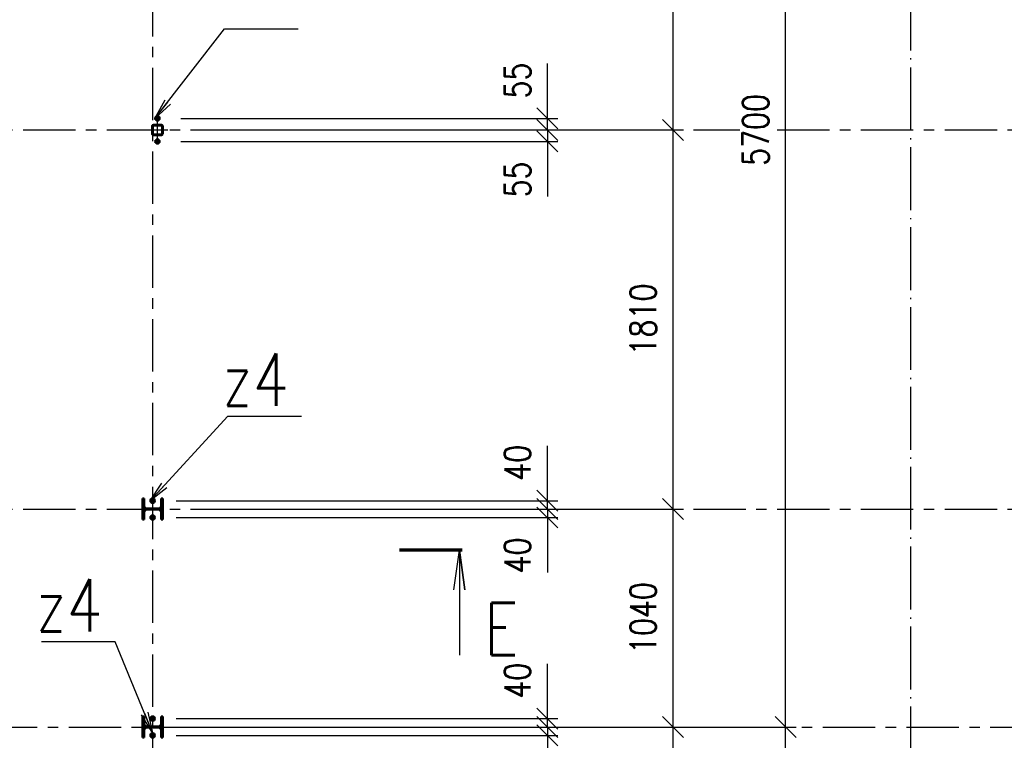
# Paper-space layout 'Layout1' of a CAD drawing. Extents: x -2 to 985, y -36 to 1353.
# Tile 17 of 73: x 173 to 267, y 214 to 283. Entities that reach past the tile are written whole.
import ezdxf
from ezdxf.enums import TextEntityAlignment as Align

# ---------------------------------------------------------------- set-up
doc = ezdxf.new("R2010")
doc.units = 0
for name, pattern in [('ACAD_ISO02W100', [15, 12, -3]), ('ACAD_ISO04W100', [30.5, 24, -3, 0.5, -3]), ('HP_01_CER_B', [8, 5, -1, 1, -1])]:
    doc.linetypes.add(name, pattern=pattern)
doc.layers.get('0').update_dxf_attribs({"linetype": 'CONTINUOUS'})
doc.layers.get('DEFPOINTS').update_dxf_attribs({"color": 132, "linetype": 'CONTINUOUS'})
for name, color, linetype, lineweight in [('SS_KOTVY', 2, 'CONTINUOUS', 35), ('SS_KOTY', 3, 'CONTINUOUS', 25), ('SS_OSY_025', 7, 'HP_01_CER_B', 25), ('SS_PLNA_025', 7, 'CONTINUOUS', 25), ('SS_POPIS_PROFILU', 13, 'CONTINUOUS', 25), ('SS_REZ', 6, 'CONTINUOUS', 70), ('SS_SLOUPKY', 131, 'CONTINUOUS', 50), ('SS_SLOUPY', 143, 'CONTINUOUS', 50), ('SS_SRAFY', 8, 'CONTINUOUS', 18), ('SS_TEXT7', 6, 'CONTINUOUS', 70)]:
    doc.layers.add(name, color=color, linetype=linetype, lineweight=lineweight)
doc.styles.add('ROMANS', font='romans.shx', dxfattribs={"width": 0.8})
doc.styles.add('romans.shx', font='romans.shx', dxfattribs={"height": 5})
doc.dimstyles.new('A-1_(2.5)_50AS', dxfattribs={"dimtxt": 2.5, "dimasz": 2, "dimexe": 1, "dimexo": 2, "dimgap": 0, "dimtad": 0, "dimdec": 1, "dimlfac": 50, "dimrnd": 1, "dimtxsty": 'ROMANS', "dimblk1": 'OBLIQUE', "dimblk2": 'OBLIQUE', "dimsah": 1, "dimcen": 2, "dimclrd": 256, "dimclre": 256, "dimclrt": 256, "dimadec": 1, "dimazin": 2, "dimtfac": 0.714286, "dimtdec": 1, "dimtmove": 0, "dimatfit": 3, "dimldrblk": 'OPEN', "dimfxl": 1, "dimtvp": 1.142857, "dimtfill": 1, "dimtolj": 1, "dimlwd": -1, "dimlwe": -1, "dimarcsym": 0})
pattern_1 = [(45, (-4334.49958, -565.55967), (-0.0449012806, 0.0449012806), [])]

# ---------------------------------------------------------------- blocks, each defined once
blk = doc.blocks.new('0KRIZ(Z)')
at = {"color": 0, "linetype": 'ByBlock', "ltscale": 0.5}
for p, q in [((0, -0.5), (0, 0.5)), ((-0.5, 0), (0.5, 0)), ((0, 0), (0, 0, 1))]:
    blk.add_line(p, q, dxfattribs=at)
blk = doc.blocks.new('_Oblique')
at = {"color": 0, "linetype": 'ByBlock', "lineweight": -2}
blk.add_line((-0.5, -0.5), (0.5, 0.5), dxfattribs=at)
blk = doc.blocks.new('*D18')
at = {"layer": 'DEFPOINTS', "color": 0, "transparency": 16777216}
for p in [(188.98, 215.24, 0.627), (235.594, 215.24), (189.82, 210.24)]:
    blk.add_point(p, dxfattribs=at)
at = {"layer": 'SS_KOTY', "transparency": 16777216}
for p, q in [((190.98, 215.24), (236.594, 215.24)), ((235.594, 210.24), (235.594, 215.24)), ((235.594, 212.74), (240.344, 208.473)), ((191.82, 210.24), (236.594, 210.24)), ((240.344, 208.473), (240.344, 203.33))]:
    blk.add_line(p, q, dxfattribs=at)
at = {"layer": 'SS_KOTY', "transparency": 16777216, "xscale": 2, "yscale": 2, "zscale": 2}
for p, rotation in [((235.594, 215.24), 90), ((235.594, 210.24), 270)]:
    blk.add_blockref('_Oblique', p, dxfattribs=dict(at, rotation=rotation))
at = {"layer": 'SS_KOTY', "transparency": 16777216, "insert": (237.487, 205.902), "char_height": 2.5, "attachment_point": 5, "rotation": 90, "style": 'ROMANS', "bg_fill": 3, "box_fill_scale": 1.1, "bg_fill_color": 256, "bg_fill_true_color": 13158600, "bg_fill_transparency": 0}
blk.add_mtext('\\A1;250', dxfattribs=at)
blk = doc.blocks.new('_OPEN')
at = {"color": 0, "linetype": 'ByBlock'}
for p, q in [((-1, 0.167), (0, 0)), ((0, 0), (-1, -0.167)), ((0, 0), (-1, 0))]:
    blk.add_line(p, q, dxfattribs=at)
blk = doc.blocks.new('*D19')
at = {"layer": 'DEFPOINTS', "color": 0, "transparency": 16777216}
for p in [(190.98, 236.04), (235.594, 236.04), (188.98, 215.24, 0.627)]:
    blk.add_point(p, dxfattribs=at)
at = {"layer": 'SS_KOTY', "transparency": 16777216}
for p, q in [((192.98, 236.04), (236.594, 236.04)), ((235.594, 215.24), (235.594, 236.04)), ((190.98, 215.24), (236.594, 215.24))]:
    blk.add_line(p, q, dxfattribs=at)
at = {"layer": 'SS_KOTY', "transparency": 16777216, "xscale": 2, "yscale": 2, "zscale": 2}
for p, rotation in [((235.594, 236.04), 90), ((235.594, 215.24), 270)]:
    blk.add_blockref('_Oblique', p, dxfattribs=dict(at, rotation=rotation))
at = {"layer": 'SS_KOTY', "transparency": 16777216, "insert": (232.737, 225.64), "char_height": 2.5, "attachment_point": 5, "rotation": 90, "style": 'ROMANS', "bg_fill": 3, "box_fill_scale": 1.1, "bg_fill_color": 256, "bg_fill_true_color": 13158600, "bg_fill_transparency": 0}
blk.add_mtext('\\A1;1040', dxfattribs=at)
blk = doc.blocks.new('*D20')
at = {"layer": 'DEFPOINTS', "color": 0, "transparency": 16777216}
for p in [(189.12, 272.24, 0.627), (235.594, 272.24), (190.98, 236.04)]:
    blk.add_point(p, dxfattribs=at)
at = {"layer": 'SS_KOTY', "transparency": 16777216}
for p, q in [((191.12, 272.24), (236.594, 272.24)), ((235.594, 236.04), (235.594, 272.24)), ((192.98, 236.04), (236.594, 236.04))]:
    blk.add_line(p, q, dxfattribs=at)
at = {"layer": 'SS_KOTY', "transparency": 16777216, "xscale": 2, "yscale": 2, "zscale": 2}
for p, rotation in [((235.594, 272.24), 90), ((235.594, 236.04), 270)]:
    blk.add_blockref('_Oblique', p, dxfattribs=dict(at, rotation=rotation))
at = {"layer": 'SS_KOTY', "transparency": 16777216, "insert": (232.737, 254.14), "char_height": 2.5, "attachment_point": 5, "rotation": 90, "style": 'ROMANS', "bg_fill": 3, "box_fill_scale": 1.1, "bg_fill_color": 256, "bg_fill_true_color": 13158600, "bg_fill_transparency": 0}
blk.add_mtext('\\A1;1810', dxfattribs=at)
blk = doc.blocks.new('*D25')
at = {"layer": 'DEFPOINTS', "color": 0, "transparency": 16777216}
for p in [(186.14, 214.44, 0.8), (188.98, 215.24, 0.627), (223.594, 214.44)]:
    blk.add_point(p, dxfattribs=at)
at = {"layer": 'SS_KOTY', "transparency": 16777216}
for p, q in [((188.14, 214.44), (224.594, 214.44)), ((190.98, 215.24), (224.594, 215.24)), ((223.594, 215.24), (223.594, 214.44)), ((223.594, 214.44), (223.594, 209.202))]:
    blk.add_line(p, q, dxfattribs=at)
at = {"layer": 'SS_KOTY', "transparency": 16777216, "xscale": 2, "yscale": 2, "zscale": 2}
for p, rotation in [((223.594, 215.24), 90), ((223.594, 214.44), 270)]:
    blk.add_blockref('_Oblique', p, dxfattribs=dict(at, rotation=rotation))
at = {"layer": 'SS_KOTY', "transparency": 16777216, "insert": (220.737, 210.821), "char_height": 2.5, "attachment_point": 5, "rotation": 90, "style": 'ROMANS', "bg_fill": 3, "box_fill_scale": 1.1, "bg_fill_color": 256, "bg_fill_true_color": 13158600, "bg_fill_transparency": 0}
blk.add_mtext('\\A1;40', dxfattribs=at)
blk = doc.blocks.new('*D26')
at = {"layer": 'DEFPOINTS', "color": 0, "transparency": 16777216}
for p in [(188.98, 236.04, 0.627), (186.14, 235.24, 0.8), (223.594, 235.24)]:
    blk.add_point(p, dxfattribs=at)
at = {"layer": 'SS_KOTY', "transparency": 16777216}
for p, q in [((190.98, 236.04), (224.594, 236.04)), ((223.594, 236.04), (223.594, 235.24)), ((188.14, 235.24), (224.594, 235.24)), ((223.594, 235.24), (223.594, 230.002))]:
    blk.add_line(p, q, dxfattribs=at)
at = {"layer": 'SS_KOTY', "transparency": 16777216, "xscale": 2, "yscale": 2, "zscale": 2}
for p, rotation in [((223.594, 236.04), 90), ((223.594, 235.24), 270)]:
    blk.add_blockref('_Oblique', p, dxfattribs=dict(at, rotation=rotation))
at = {"layer": 'SS_KOTY', "transparency": 16777216, "insert": (220.737, 231.621), "char_height": 2.5, "attachment_point": 5, "rotation": 90, "style": 'ROMANS', "bg_fill": 3, "box_fill_scale": 1.1, "bg_fill_color": 256, "bg_fill_true_color": 13158600, "bg_fill_transparency": 0}
blk.add_mtext('\\A1;40', dxfattribs=at)
blk = doc.blocks.new('*D27')
at = {"layer": 'DEFPOINTS', "color": 0, "transparency": 16777216}
for p in [(186.14, 236.84, 0.8), (188.98, 236.04, 0.627), (223.594, 236.84)]:
    blk.add_point(p, dxfattribs=at)
at = {"layer": 'SS_KOTY', "transparency": 16777216}
for p, q in [((223.594, 236.84), (223.594, 242.078)), ((188.14, 236.84), (224.594, 236.84)), ((190.98, 236.04), (224.594, 236.04)), ((223.594, 236.04), (223.594, 236.84))]:
    blk.add_line(p, q, dxfattribs=at)
at = {"layer": 'SS_KOTY', "transparency": 16777216, "xscale": 2, "yscale": 2, "zscale": 2}
for p, rotation in [((223.594, 236.84), 90), ((223.594, 236.04), 270)]:
    blk.add_blockref('_Oblique', p, dxfattribs=dict(at, rotation=rotation))
at = {"layer": 'SS_KOTY', "transparency": 16777216, "insert": (220.737, 240.459), "char_height": 2.5, "attachment_point": 5, "rotation": 90, "style": 'ROMANS', "bg_fill": 3, "box_fill_scale": 1.1, "bg_fill_color": 256, "bg_fill_true_color": 13158600, "bg_fill_transparency": 0}
blk.add_mtext('\\A1;40', dxfattribs=at)
blk = doc.blocks.new('*D28')
at = {"layer": 'DEFPOINTS', "color": 0, "transparency": 16777216}
for p in [(186.6, 273.34, 0.7), (223.594, 273.34), (189.12, 272.24, 0.627)]:
    blk.add_point(p, dxfattribs=at)
at = {"layer": 'SS_KOTY', "transparency": 16777216}
for p, q in [((223.594, 273.34), (223.594, 278.578)), ((188.6, 273.34), (224.594, 273.34)), ((223.594, 272.24), (223.594, 273.34)), ((191.12, 272.24), (224.594, 272.24))]:
    blk.add_line(p, q, dxfattribs=at)
at = {"layer": 'SS_KOTY', "transparency": 16777216, "xscale": 2, "yscale": 2, "zscale": 2}
for p, rotation in [((223.594, 273.34), 90), ((223.594, 272.24), 270)]:
    blk.add_blockref('_Oblique', p, dxfattribs=dict(at, rotation=rotation))
at = {"layer": 'SS_KOTY', "transparency": 16777216, "insert": (220.737, 276.959), "char_height": 2.5, "attachment_point": 5, "rotation": 90, "style": 'ROMANS', "bg_fill": 3, "box_fill_scale": 1.1, "bg_fill_color": 256, "bg_fill_true_color": 13158600, "bg_fill_transparency": 0}
blk.add_mtext('\\A1;55', dxfattribs=at)
blk = doc.blocks.new('*D56')
at = {"layer": 'DEFPOINTS', "color": 0, "transparency": 16777216}
for p in [(188.98, 215.24, 0.627), (246.344, 215.24), (239.764, 158.455)]:
    blk.add_point(p, dxfattribs=at)
at = {"layer": 'SS_KOTY', "transparency": 16777216}
for p, q in [((190.98, 215.24), (247.344, 215.24)), ((246.344, 160.455), (246.344, 215.24))]:
    blk.add_line(p, q, dxfattribs=at)
at = {"layer": 'SS_KOTY', "transparency": 16777216, "xscale": 2, "yscale": 2, "zscale": 2}
for name, p, rotation in [('_Oblique', (246.344, 215.24), 90), ('_OPEN', (246.344, 158.455), 270)]:
    blk.add_blockref(name, p, dxfattribs=dict(at, rotation=rotation))
at = {"layer": 'SS_KOTY', "transparency": 16777216, "insert": (243.487, 187.848), "char_height": 2.5, "attachment_point": 5, "rotation": 90, "style": 'ROMANS', "bg_fill": 3, "box_fill_scale": 1.1, "bg_fill_color": 256, "bg_fill_true_color": 13158600, "bg_fill_transparency": 0}
blk.add_mtext('\\A1;10550', dxfattribs=at)
blk = doc.blocks.new('*D57')
at = {"layer": 'DEFPOINTS', "color": 0, "transparency": 16777216}
for p in [(246.344, 329.24), (258.3, 329.24), (188.98, 215.24, 0.627)]:
    blk.add_point(p, dxfattribs=at)
at = {"layer": 'SS_KOTY', "transparency": 16777216}
for p, q in [((256.3, 329.24), (245.344, 329.24)), ((246.344, 215.24), (246.344, 329.24)), ((190.98, 215.24), (247.344, 215.24))]:
    blk.add_line(p, q, dxfattribs=at)
at = {"layer": 'SS_KOTY', "transparency": 16777216, "xscale": 2, "yscale": 2, "zscale": 2}
for p, rotation in [((246.344, 329.24), 90), ((246.344, 215.24), 270)]:
    blk.add_blockref('_Oblique', p, dxfattribs=dict(at, rotation=rotation))
at = {"layer": 'SS_KOTY', "transparency": 16777216, "insert": (243.487, 272.24), "char_height": 2.5, "attachment_point": 5, "rotation": 90, "style": 'ROMANS', "bg_fill": 3, "box_fill_scale": 1.1, "bg_fill_color": 256, "bg_fill_true_color": 13158600, "bg_fill_transparency": 0}
blk.add_mtext('\\A1;5700', dxfattribs=at)
blk = doc.blocks.new('*D60')
at = {"layer": 'DEFPOINTS', "color": 0, "transparency": 16777216}
for p in [(186.14, 216.04, 0.8), (223.594, 216.04), (187, 215.24, 0.6)]:
    blk.add_point(p, dxfattribs=at)
at = {"layer": 'SS_KOTY', "transparency": 16777216}
for p, q in [((223.594, 216.04), (223.594, 221.278)), ((188.14, 216.04), (224.594, 216.04)), ((223.594, 215.24), (223.594, 216.04)), ((189, 215.24), (224.594, 215.24))]:
    blk.add_line(p, q, dxfattribs=at)
at = {"layer": 'SS_KOTY', "transparency": 16777216, "xscale": 2, "yscale": 2, "zscale": 2}
for p, rotation in [((223.594, 216.04), 90), ((223.594, 215.24), 270)]:
    blk.add_blockref('_Oblique', p, dxfattribs=dict(at, rotation=rotation))
at = {"layer": 'SS_KOTY', "transparency": 16777216, "insert": (220.737, 219.659), "char_height": 2.5, "attachment_point": 5, "rotation": 90, "style": 'ROMANS', "bg_fill": 3, "box_fill_scale": 1.1, "bg_fill_color": 256, "bg_fill_true_color": 13158600, "bg_fill_transparency": 0}
blk.add_mtext('\\A1;40', dxfattribs=at)
blk = doc.blocks.new('*D61')
at = {"layer": 'DEFPOINTS', "color": 0, "transparency": 16777216}
for p in [(191.12, 308.44, -0.4), (235.594, 308.44), (191.12, 272.24)]:
    blk.add_point(p, dxfattribs=at)
at = {"layer": 'SS_KOTY', "transparency": 16777216}
for p, q in [((193.12, 308.44), (236.594, 308.44)), ((235.594, 272.24), (235.594, 308.44)), ((193.12, 272.24), (236.594, 272.24))]:
    blk.add_line(p, q, dxfattribs=at)
at = {"layer": 'SS_KOTY', "transparency": 16777216, "xscale": 2, "yscale": 2, "zscale": 2}
for p, rotation in [((235.594, 308.44), 90), ((235.594, 272.24), 270)]:
    blk.add_blockref('_Oblique', p, dxfattribs=dict(at, rotation=rotation))
at = {"layer": 'SS_KOTY', "transparency": 16777216, "insert": (232.737, 290.34), "char_height": 2.5, "attachment_point": 5, "rotation": 90, "style": 'ROMANS', "bg_fill": 3, "box_fill_scale": 1.1, "bg_fill_color": 256, "bg_fill_true_color": 13158600, "bg_fill_transparency": 0}
blk.add_mtext('\\A1;1810', dxfattribs=at)
blk = doc.blocks.new('*D63')
at = {"layer": 'DEFPOINTS', "color": 0, "transparency": 16777216}
for p in [(191.12, 272.24), (186.6, 271.14, 0.7), (223.594, 271.14)]:
    blk.add_point(p, dxfattribs=at)
at = {"layer": 'SS_KOTY', "transparency": 16777216}
for p, q in [((193.12, 272.24), (224.594, 272.24)), ((223.594, 272.24), (223.594, 271.14)), ((188.6, 271.14), (224.594, 271.14)), ((223.594, 271.14), (223.594, 265.902))]:
    blk.add_line(p, q, dxfattribs=at)
at = {"layer": 'SS_KOTY', "transparency": 16777216, "xscale": 2, "yscale": 2, "zscale": 2}
for p, rotation in [((223.594, 272.24), 90), ((223.594, 271.14), 270)]:
    blk.add_blockref('_Oblique', p, dxfattribs=dict(at, rotation=rotation))
at = {"layer": 'SS_KOTY', "transparency": 16777216, "insert": (220.737, 267.521), "char_height": 2.5, "attachment_point": 5, "rotation": 90, "style": 'ROMANS', "bg_fill": 3, "box_fill_scale": 1.1, "bg_fill_color": 256, "bg_fill_true_color": 13158600, "bg_fill_transparency": 0}
blk.add_mtext('\\A1;55', dxfattribs=at)
blk = doc.blocks.new('*U97')
at = {"layer": 'SS_PLNA_025'}
blk.add_lwpolyline([(5.2, -3.775), (5.724, 0), (6.247, -3.775), (5.724, 0), (5.724, -10)], dxfattribs=at)
at = {"layer": 'SS_REZ'}
blk.add_line((5.991, 0), (0, 0), dxfattribs=at)
at = {"layer": 'SS_TEXT7', "style": 'ROMANS', "width": 0.8}
blk.add_attdef('REZv', text='', height=5, dxfattribs=at).set_placement((9.724, -10), align=Align.CENTER)

psp = doc.layouts.get("Layout1")

# ---------------------------------------------------------------- linework, layer by layer
at = {"layer": 'SS_OSY_025'}
for p, q in [((185.9004, 358.1769, 0.8), (185.9004, 182.9855, 0.8)), ((109.5308, 272.2403, 0.627), (273.7015, 272.2403, 0.2981)), ((109.5308, 236.0403, 0.627), (273.7015, 236.0403, 0.2981)), ((129.8881, 215.2403, 0.627), (273.7015, 215.2403, 0.3188))]:
    psp.add_line(p, q, dxfattribs=at)
at = {"layer": 'SS_SLOUPKY', "color": 1, "linetype": 'Continuous', "ltscale": 0.25}
for p, q in [((185.8604, 272.6203), (185.8604, 271.8603)), ((185.9204, 271.8603), (185.9204, 272.6203))]:
    psp.add_line(p, q, dxfattribs=at)
for centre, start, end in [((185.9804, 272.6203), 90, 180), ((185.9804, 271.8603), 180, 270)]:
    psp.add_arc(centre, 0.12, start, end, dxfattribs=at)
at = {"layer": 'SS_SLOUPKY', "color": 1, "linetype": 'Continuous', "ltscale": 0.25, "extrusion": (0, 0, -1)}
for centre, start, end in [((-185.9804, 272.6203), 0, 90), ((-185.9804, 271.8603), 270, 0)]:
    psp.add_arc(centre, 0.06, start, end, dxfattribs=at)
at = {"layer": 'SS_SLOUPY', "color": 1, "linetype": 'Continuous', "ltscale": 0.25}
for p, q in [((185.1004, 237.0403), (184.9404, 237.0403)), ((184.9404, 237.0403), (184.9404, 235.0403)), ((185.1004, 236.3303), (185.1004, 237.0403)), ((185.1004, 235.0403), (185.1004, 235.7503)), ((184.9404, 235.0403), (185.1004, 235.0403)), ((185.1004, 216.2403), (184.9404, 216.2403)), ((184.9404, 216.2403), (184.9404, 214.2403)), ((185.1004, 215.5303), (185.1004, 216.2403)), ((185.1004, 214.2403), (185.1004, 214.9503)), ((184.9404, 214.2403), (185.1004, 214.2403))]:
    psp.add_line(p, q, dxfattribs=at)
at = {"layer": 'SS_SLOUPY', "color": 1, "linetype": 'Continuous', "ltscale": 0.25, "extrusion": (2.36848e-15, 9.81055e-16, -1)}
for centre in [(-185.3404, 236.3303), (-185.3404, 215.5303)]:
    psp.add_arc(centre, 0.24, 270, 0, dxfattribs=at)
at = {"layer": 'SS_SLOUPY', "color": 1, "linetype": 'Continuous', "ltscale": 0.25, "extrusion": (2.36848e-15, -9.81055e-16, -1)}
for centre in [(-185.3404, 235.7503), (-185.3404, 214.9503)]:
    psp.add_arc(centre, 0.24, 0, 90, dxfattribs=at)

# ---------------------------------------------------------------- block references
at = {"layer": 'SS_OSY_025', "xscale": 2, "yscale": 2}
psp.add_blockref('0KRIZ(Z)', (186.3604, 272.2403), dxfattribs=at)

# ---------------------------------------------------------------- texts
at = {"layer": 'SS_POPIS_PROFILU', "color": 4, "style": 'romans.shx', "width": 0.8}
psp.add_text('z4', height=5, dxfattribs=at).set_placement((174.7566, 224.3609))

# ---------------------------------------------------------------- next in the draw order: dimensions: what is measured, and where the dimension line sits
at = {"layer": 'SS_KOTY'}
dim = psp.add_linear_dim(base=(235.5938, 215.2403), p1=(189.8204, 210.2403), p2=(188.9804, 215.2403, 0.627), angle=90, dimstyle='A-1_(2.5)_50AS', override={"dimtmove": 1}, dxfattribs=at)
dim.commit()
dim.dimension.update_dxf_attribs({"geometry": '*D18', "text_midpoint": (240.3438, 208.4733), "dimtype": 160})

# ---------------------------------------------------------------- next in the draw order: dimensions: what is measured, and where the dimension line sits
dim = psp.add_linear_dim(base=(235.5938, 236.0403), p1=(188.9804, 215.2403, 0.627), p2=(190.9804, 236.0403), angle=90, dimstyle='A-1_(2.5)_50AS', override={"dimtmove": 1}, dxfattribs=at)
dim.commit()
dim.dimension.update_dxf_attribs({"geometry": '*D19', "text_midpoint": (232.7366, 225.6403)})

# ---------------------------------------------------------------- next in the draw order: dimensions: what is measured, and where the dimension line sits
dim = psp.add_linear_dim(base=(235.5938, 272.2403), p1=(190.9804, 236.0403), p2=(189.1204, 272.2403, 0.627), angle=90, dimstyle='A-1_(2.5)_50AS', override={"dimtmove": 1}, dxfattribs=at)
dim.commit()
dim.dimension.update_dxf_attribs({"geometry": '*D20', "text_midpoint": (232.7366, 254.1403)})
dim = psp.add_linear_dim(base=(223.5938, 214.4403), p1=(188.9804, 215.2403, 0.627), p2=(186.1404, 214.4403, 0.8), angle=90, dimstyle='A-1_(2.5)_50AS', dxfattribs=at)
dim.commit()
dim.dimension.update_dxf_attribs({"geometry": '*D25', "text_midpoint": (220.7366, 210.8213)})

# ---------------------------------------------------------------- next in the draw order: dimensions: what is measured, and where the dimension line sits
for base, p1, p2, picture, middle in [((223.5938, 273.3403), (189.1204, 272.2403, 0.627), (186.6004, 273.3403, 0.7), '*D28', (220.7366, 276.9594)), ((223.5938, 235.2403), (188.9804, 236.0403, 0.627), (186.1404, 235.2403, 0.8), '*D26', (220.7366, 231.6213))]:
    dim = psp.add_linear_dim(base=base, p1=p1, p2=p2, angle=90, dimstyle='A-1_(2.5)_50AS', dxfattribs=at)
    dim.commit()
    dim.dimension.update_dxf_attribs({"geometry": picture, "text_midpoint": middle})
dim = psp.add_linear_dim(base=(246.3438, 215.2403), p1=(239.7638, 158.4548), p2=(188.9804, 215.2403, 0.627), angle=90, text='10550', dimstyle='A-1_(2.5)_50AS', override={"dimblk1": 'OPEN', "dimse1": 1, "dimsd1": 0, "dimsd2": 0}, dxfattribs=at)
dim.commit()
dim.dimension.update_dxf_attribs({"geometry": '*D56', "text_midpoint": (243.4866, 187.8476)})

# ---------------------------------------------------------------- next in the draw order: dimensions: what is measured, and where the dimension line sits
dim = psp.add_linear_dim(base=(223.5938, 236.8403), p1=(188.9804, 236.0403, 0.627), p2=(186.1404, 236.8403, 0.8), angle=90, dimstyle='A-1_(2.5)_50AS', dxfattribs=at)
dim.commit()
dim.dimension.update_dxf_attribs({"geometry": '*D27', "text_midpoint": (220.7366, 240.4594)})

# ---------------------------------------------------------------- next in the draw order: hatches: boundary and pattern name
at = {"layer": 'SS_SRAFY'}
h = psp.add_hatch(dxfattribs=at)
h.set_pattern_fill('ANSI31', color=5, scale=0.02, style=0)
h.set_pattern_definition(pattern_1)
h.paths.add_polyline_path([(185.1004, 237.0403), (184.9404, 237.0403), (184.9404, 235.0403), (185.1004, 235.0403), (185.1004, 235.7503, -0.4142136), (185.3404, 235.9903), (186.4604, 235.9903, -0.4142136), (186.7004, 235.7503), (186.7004, 235.0403), (186.8604, 235.0403), (186.8604, 237.0403), (186.7004, 237.0403), (186.7004, 236.3303, -0.4142136), (186.4604, 236.0903), (185.3404, 236.0903, -0.4142136), (185.1004, 236.3303)], flags=0)

# ---------------------------------------------------------------- next in the draw order: linework, layer by layer
at = {"layer": 'SS_KOTVY', "color": 1, "linetype": 'Continuous', "ltscale": 0.25}
for p, q in [((185.7909, 237.03), (185.6814, 236.8403)), ((186.0099, 237.03), (185.7909, 237.03)), ((186.1194, 236.8403), (186.0099, 237.03)), ((185.6814, 236.8403), (185.7909, 236.6507)), ((185.7909, 236.6507), (186.0099, 236.6507)), ((186.0099, 236.6507), (186.1194, 236.8403)), ((185.7909, 235.43), (185.6814, 235.2403)), ((185.6814, 235.2403), (185.7909, 235.0507)), ((186.0099, 235.43), (185.7909, 235.43)), ((185.7909, 235.0507), (186.0099, 235.0507)), ((186.1194, 235.2403), (186.0099, 235.43)), ((186.0099, 235.0507), (186.1194, 235.2403))]:
    psp.add_line(p, q, dxfattribs=at)
at = {"layer": 'SS_KOTVY', "color": 7, "linetype": 'ACAD_ISO04W100', "ltscale": 0.25}
for p, q in [((185.9004, 237.0803), (185.9004, 236.6003)), ((185.9004, 236.9603), (185.9004, 236.7203)), ((185.6604, 236.8403), (186.1404, 236.8403)), ((185.7804, 236.8403), (186.0204, 236.8403)), ((185.9004, 236.8403), (185.9004, 236.8403)), ((185.6604, 235.2403), (186.1404, 235.2403)), ((185.7804, 235.2403), (186.0204, 235.2403)), ((185.9004, 235.4803), (185.9004, 235.0003)), ((185.9004, 235.3603), (185.9004, 235.1203)), ((185.9004, 235.2403), (185.9004, 235.2403))]:
    psp.add_line(p, q, dxfattribs=at)
at = {"layer": 'SS_KOTVY', "color": 1, "linetype": 'Continuous', "ltscale": 0.25}
for centre, radius in [((185.9004, 236.8403), 0.24), ((185.9004, 236.8403), 0.12), ((185.9004, 235.2403), 0.24), ((185.9004, 235.2403), 0.12)]:
    psp.add_circle(centre, radius, dxfattribs=at)
at = {"layer": 'SS_POPIS_PROFILU', "color": 0, "linetype": 'ByBlock'}
for p, q in [((185.6613, 236.8193), (186.7655, 238.5199)), ((185.6613, 236.8193), (187.0114, 238.2949)), ((187.2573, 238.0699), (185.6613, 236.8193))]:
    psp.add_line(p, q, dxfattribs=at)
at = {"layer": 'SS_SLOUPY', "color": 1, "linetype": 'Continuous', "ltscale": 0.25}
for p, q in [((186.8604, 237.0403), (186.7004, 237.0403)), ((186.7004, 237.0403), (186.7004, 236.3303)), ((186.8604, 235.0403), (186.8604, 237.0403)), ((186.4604, 236.0903), (185.3404, 236.0903)), ((185.3404, 235.9903), (186.4604, 235.9903)), ((186.7004, 235.7503), (186.7004, 235.0403)), ((186.7004, 235.0403), (186.8604, 235.0403))]:
    psp.add_line(p, q, dxfattribs=at)
at = {"layer": 'SS_SLOUPY', "color": 7, "linetype": 'ACAD_ISO04W100', "ltscale": 0.25}
psp.add_line((185.9004, 236.0403), (185.9004, 236.0403), dxfattribs=at)
at = {"layer": 'SS_SLOUPY', "color": 3, "linetype": 'ACAD_ISO02W100', "ltscale": 0.25}
for centre in [(185.9004, 236.8403), (185.9004, 235.2403)]:
    psp.add_circle(centre, 0.14, dxfattribs=at)
at = {"layer": 'SS_SLOUPY', "color": 1, "linetype": 'Continuous', "ltscale": 0.25, "extrusion": (-9.81055e-16, 2.36848e-15, -1)}
psp.add_arc((-186.4604, 236.3303), 0.24, 180, 270, dxfattribs=at)
at = {"layer": 'SS_SLOUPY', "color": 1, "linetype": 'Continuous', "ltscale": 0.25, "extrusion": (-9.81055e-16, -2.36848e-15, -1)}
psp.add_arc((-186.4604, 235.7503), 0.24, 90, 180, dxfattribs=at)

# ---------------------------------------------------------------- next in the draw order: dimensions: what is measured, and where the dimension line sits
at = {"layer": 'SS_KOTY'}
dim = psp.add_linear_dim(base=(246.3438, 329.2403), p1=(188.9804, 215.2403, 0.627), p2=(258.3004, 329.2403), angle=90, dimstyle='A-1_(2.5)_50AS', override={"dimtmove": 1}, dxfattribs=at)
dim.commit()
dim.dimension.update_dxf_attribs({"geometry": '*D57', "text_midpoint": (243.4866, 272.2403)})

# ---------------------------------------------------------------- next in the draw order: linework, layer by layer
at = {"layer": 'SS_OSY_025', "linetype": 'ACAD_ISO04W100', "ltscale": 0.25}
psp.add_line((258.3004, 150.2076), (258.3004, 380.2076), dxfattribs=at)
at = {"layer": 'SS_POPIS_PROFILU', "color": 13}
psp.add_lwpolyline([(185.6613, 236.8193), (193.0642, 244.9106), (200.1119, 244.9106)], dxfattribs=at)

# ---------------------------------------------------------------- next in the draw order: block references
at = {"layer": 'SS_REZ'}
psp.add_blockref('*U97', (209.4661, 232.1094), dxfattribs=at).add_auto_attribs({'REZv': 'E'})

# ---------------------------------------------------------------- next in the draw order: texts
at = {"layer": 'SS_POPIS_PROFILU', "color": 4, "style": 'romans.shx', "width": 0.8}
psp.add_text('z4', height=5, dxfattribs=at).set_placement((192.5412, 245.9106))

# ---------------------------------------------------------------- next in the draw order: dimensions: what is measured, and where the dimension line sits
at = {"layer": 'SS_KOTY'}
for base, p1, p2, picture, middle in [((235.5938, 308.4403), (191.1204, 272.2403), (191.1204, 308.4403, -0.4), '*D61', (232.7366, 290.3403)), ((223.5938, 216.0403), (187.0004, 215.2403, 0.6), (186.1404, 216.0403, 0.8), '*D60', (220.7366, 219.6594))]:
    dim = psp.add_linear_dim(base=base, p1=p1, p2=p2, angle=90, dimstyle='A-1_(2.5)_50AS', dxfattribs=at)
    dim.commit()
    dim.dimension.update_dxf_attribs({"geometry": picture, "text_midpoint": middle})

# ---------------------------------------------------------------- next in the draw order: hatches: boundary and pattern name
at = {"layer": 'SS_SRAFY'}
h = psp.add_hatch(dxfattribs=at)
h.set_pattern_fill('ANSI31', color=5, scale=0.02, style=0)
h.set_pattern_definition(pattern_1)
h.paths.add_polyline_path([(185.1004, 216.2403), (184.9404, 216.2403), (184.9404, 214.2403), (185.1004, 214.2403), (185.1004, 214.9503, -0.4142136), (185.3404, 215.1903), (186.4604, 215.1903, -0.4142136), (186.7004, 214.9503), (186.7004, 214.2403), (186.8604, 214.2403), (186.8604, 216.2403), (186.7004, 216.2403), (186.7004, 215.5303, -0.4142136), (186.4604, 215.2903), (185.3404, 215.2903, -0.4142136), (185.1004, 215.5303)], flags=0)

# ---------------------------------------------------------------- next in the draw order: linework, layer by layer
at = {"layer": 'SS_KOTVY', "color": 7, "linetype": 'ACAD_ISO04W100', "ltscale": 0.25}
for p, q in [((185.9004, 216.2803), (185.9004, 215.8003)), ((185.6604, 216.0403), (186.1404, 216.0403)), ((185.7804, 216.0403), (186.0204, 216.0403)), ((185.9004, 216.1603), (185.9004, 215.9203)), ((185.9004, 216.0403), (185.9004, 216.0403)), ((185.6604, 214.4403), (186.1404, 214.4403)), ((185.7804, 214.4403), (186.0204, 214.4403)), ((185.9004, 214.6803), (185.9004, 214.2003)), ((185.9004, 214.5603), (185.9004, 214.3203)), ((185.9004, 214.4403), (185.9004, 214.4403))]:
    psp.add_line(p, q, dxfattribs=at)
at = {"layer": 'SS_KOTVY', "color": 1, "linetype": 'Continuous', "ltscale": 0.25}
for p, q in [((185.7909, 216.23), (185.6814, 216.0403)), ((185.6814, 216.0403), (185.7909, 215.8507)), ((186.0099, 216.23), (185.7909, 216.23)), ((185.7909, 215.8507), (186.0099, 215.8507)), ((186.1194, 216.0403), (186.0099, 216.23)), ((186.0099, 215.8507), (186.1194, 216.0403)), ((185.7909, 214.63), (185.6814, 214.4403)), ((185.6814, 214.4403), (185.7909, 214.2507)), ((186.0099, 214.63), (185.7909, 214.63)), ((186.1194, 214.4403), (186.0099, 214.63)), ((186.0099, 214.2507), (186.1194, 214.4403)), ((185.7909, 214.2507), (186.0099, 214.2507))]:
    psp.add_line(p, q, dxfattribs=at)
for centre, radius in [((185.9004, 216.0403), 0.24), ((185.9004, 216.0403), 0.12), ((185.9004, 214.4403), 0.24), ((185.9004, 214.4403), 0.12)]:
    psp.add_circle(centre, radius, dxfattribs=at)
at = {"layer": 'SS_POPIS_PROFILU', "color": 0, "linetype": 'ByBlock'}
for p, q in [((185.9004, 214.6803), (184.8309, 216.4029)), ((185.9004, 214.6803), (185.1391, 216.5298)), ((185.4474, 216.6567), (185.9004, 214.6803))]:
    psp.add_line(p, q, dxfattribs=at)
at = {"layer": 'SS_POPIS_PROFILU', "color": 13}
psp.add_lwpolyline([(185.9004, 214.6803), (182.3272, 223.3609), (175.2796, 223.3609)], dxfattribs=at)
at = {"layer": 'SS_SLOUPY', "color": 1, "linetype": 'Continuous', "ltscale": 0.25}
for p, q in [((186.8604, 216.2403), (186.7004, 216.2403)), ((186.7004, 216.2403), (186.7004, 215.5303)), ((186.8604, 214.2403), (186.8604, 216.2403)), ((186.4604, 215.2903), (185.3404, 215.2903)), ((185.3404, 215.1903), (186.4604, 215.1903)), ((186.7004, 214.9503), (186.7004, 214.2403)), ((186.7004, 214.2403), (186.8604, 214.2403))]:
    psp.add_line(p, q, dxfattribs=at)
at = {"layer": 'SS_SLOUPY', "color": 7, "linetype": 'ACAD_ISO04W100', "ltscale": 0.25}
psp.add_line((185.9004, 215.2403), (185.9004, 215.2403), dxfattribs=at)
at = {"layer": 'SS_SLOUPY', "color": 3, "linetype": 'ACAD_ISO02W100', "ltscale": 0.25}
for centre in [(185.9004, 216.0403), (185.9004, 214.4403)]:
    psp.add_circle(centre, 0.14, dxfattribs=at)
at = {"layer": 'SS_SLOUPY', "color": 1, "linetype": 'Continuous', "ltscale": 0.25, "extrusion": (-9.81055e-16, 2.36848e-15, -1)}
psp.add_arc((-186.4604, 215.5303), 0.24, 180, 270, dxfattribs=at)
at = {"layer": 'SS_SLOUPY', "color": 1, "linetype": 'Continuous', "ltscale": 0.25, "extrusion": (-9.81055e-16, -2.36848e-15, -1)}
psp.add_arc((-186.4604, 214.9503), 0.24, 90, 180, dxfattribs=at)

# ---------------------------------------------------------------- next in the draw order: dimensions: what is measured, and where the dimension line sits
at = {"layer": 'SS_KOTY'}
dim = psp.add_linear_dim(base=(223.5938, 271.1403), p1=(191.1204, 272.2403), p2=(186.6004, 271.1403, 0.7), angle=90, dimstyle='A-1_(2.5)_50AS', dxfattribs=at)
dim.commit()
dim.dimension.update_dxf_attribs({"geometry": '*D63', "text_midpoint": (220.7366, 267.5213)})

# ---------------------------------------------------------------- next in the draw order: hatches: boundary and pattern name
at = {"layer": 'SS_SRAFY'}
h = psp.add_hatch(dxfattribs=at)
h.set_pattern_fill('ANSI31', color=5, scale=0.02, style=0)
h.set_pattern_definition(pattern_1)
h.paths.add_polyline_path([(186.7404, 272.7403), (185.9804, 272.7403, 0.4142136), (185.8604, 272.6203), (185.8604, 271.8603, 0.4142136), (185.9804, 271.7403), (186.7404, 271.7403, 0.4142136), (186.8604, 271.8603), (186.8604, 272.6203, 0.4142136)], flags=0)
h.paths.add_polyline_path([(186.8004, 272.6203), (186.8004, 271.8603, -0.4142136), (186.7404, 271.8003), (185.9804, 271.8003, -0.4142136), (185.9204, 271.8603), (185.9204, 272.6203, -0.4142136), (185.9804, 272.6803), (186.7404, 272.6803, -0.4142136)], flags=0)

# ---------------------------------------------------------------- next in the draw order: linework, layer by layer
at = {"layer": 'SS_KOTVY', "color": 7, "linetype": 'ACAD_ISO04W100', "ltscale": 0.25}
for p, q in [((186.1204, 273.3403), (186.6004, 273.3403)), ((186.2404, 273.3403), (186.4804, 273.3403)), ((186.3604, 273.5803), (186.3604, 273.1003)), ((186.3604, 273.4603), (186.3604, 273.2203)), ((186.3604, 273.3403), (186.3604, 273.3403)), ((186.1204, 271.1403), (186.6004, 271.1403)), ((186.2404, 271.1403), (186.4804, 271.1403)), ((186.3604, 271.3803), (186.3604, 270.9003)), ((186.3604, 271.2603), (186.3604, 271.0203)), ((186.3604, 271.1403), (186.3604, 271.1403))]:
    psp.add_line(p, q, dxfattribs=at)
at = {"layer": 'SS_KOTVY', "color": 1, "linetype": 'Continuous', "ltscale": 0.25}
for p, q in [((186.2509, 273.53), (186.1414, 273.3403)), ((186.1414, 273.3403), (186.2509, 273.1507)), ((186.4699, 273.53), (186.2509, 273.53)), ((186.2509, 273.1507), (186.4699, 273.1507)), ((186.5794, 273.3403), (186.4699, 273.53)), ((186.4699, 273.1507), (186.5794, 273.3403)), ((186.2509, 271.33), (186.1414, 271.1403)), ((186.1414, 271.1403), (186.2509, 270.9507)), ((186.4699, 271.33), (186.2509, 271.33)), ((186.2509, 270.9507), (186.4699, 270.9507)), ((186.5794, 271.1403), (186.4699, 271.33)), ((186.4699, 270.9507), (186.5794, 271.1403))]:
    psp.add_line(p, q, dxfattribs=at)
for centre, radius in [((186.3604, 273.3403), 0.24), ((186.3604, 273.3403), 0.12), ((186.3604, 271.1403), 0.24), ((186.3604, 271.1403), 0.12)]:
    psp.add_circle(centre, radius, dxfattribs=at)
at = {"layer": 'SS_POPIS_PROFILU', "color": 0, "linetype": 'ByBlock'}
for p, q in [((186.1214, 273.3183), (187.0812, 275.1044)), ((186.1214, 273.3183), (187.3449, 274.9005)), ((187.6086, 274.6966), (186.1214, 273.3183))]:
    psp.add_line(p, q, dxfattribs=at)
at = {"layer": 'SS_POPIS_PROFILU', "color": 13}
psp.add_lwpolyline([(186.1214, 273.3183), (192.7597, 281.9028), (199.8073, 281.9028)], dxfattribs=at)
at = {"layer": 'SS_SLOUPKY', "color": 1, "linetype": 'Continuous', "ltscale": 0.25}
for p, q in [((186.7404, 272.7403), (185.9804, 272.7403)), ((185.9804, 272.6803), (186.7404, 272.6803)), ((186.7404, 271.8003), (185.9804, 271.8003)), ((185.9804, 271.7403), (186.7404, 271.7403)), ((186.8004, 272.6203), (186.8004, 271.8603)), ((186.8604, 271.8603), (186.8604, 272.6203))]:
    psp.add_line(p, q, dxfattribs=at)
at = {"layer": 'SS_SLOUPKY', "color": 7, "linetype": 'ACAD_ISO04W100', "ltscale": 0.25}
psp.add_line((186.3604, 272.2403), (186.3604, 272.2403), dxfattribs=at)
at = {"layer": 'SS_SLOUPKY', "color": 3, "linetype": 'ACAD_ISO02W100', "ltscale": 0.25}
for centre in [(186.3604, 273.3403), (186.3604, 271.1403)]:
    psp.add_circle(centre, 0.14, dxfattribs=at)
at = {"layer": 'SS_SLOUPKY', "color": 1, "linetype": 'Continuous', "ltscale": 0.25}
for centre, start, end in [((186.7404, 272.6203), 0, 90), ((186.7404, 271.8603), 270, 0)]:
    psp.add_arc(centre, 0.12, start, end, dxfattribs=at)
at = {"layer": 'SS_SLOUPKY', "color": 1, "linetype": 'Continuous', "ltscale": 0.25, "extrusion": (0, 0, -1)}
for centre, start, end in [((-186.7404, 272.6203), 90, 180), ((-186.7404, 271.8603), 180, 270)]:
    psp.add_arc(centre, 0.06, start, end, dxfattribs=at)

doc.saveas('drawing.dxf')
